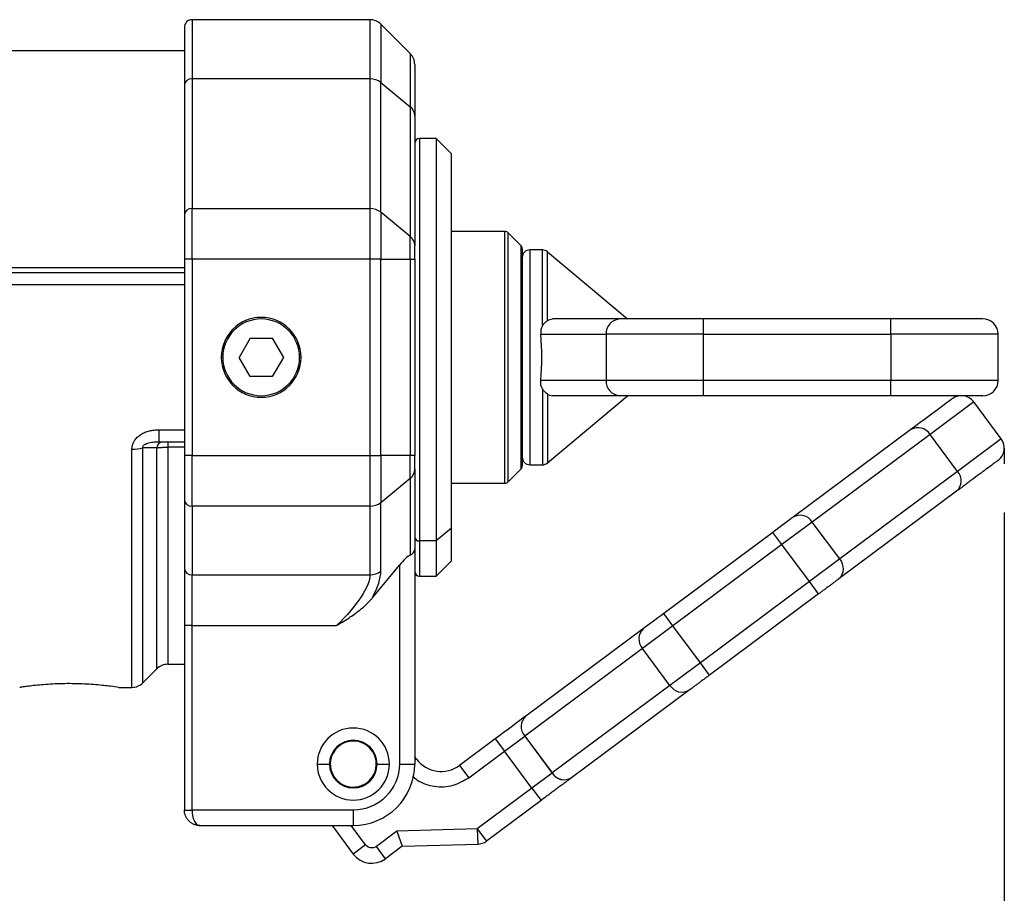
# Model space of a CAD drawing. Header units: millimetres. Extents: x 13 to 546, y 13 to 419.
# Tile 4 of 44: x 99 to 150, y 78 to 124. Entities that reach past the tile are written whole.
import ezdxf

# ---------------------------------------------------------------- set-up
doc = ezdxf.new("R2010")
doc.units = ezdxf.units.MM
doc.header["$LTSCALE"] = 2
doc.linetypes.add('SLD-Solid', pattern=[0])
doc.layers.add('DIMENSIONS', color=140, linetype='SLD-Solid', lineweight=25)
doc.styles.add('SLDTEXTSTYLE0', font='VERDANA.TTF')
doc.dimstyles.new('SLDDIMSTYLE4', dxfattribs={"dimtxt": 4.316016, "dimasz": 6.604, "dimexe": 0, "dimexo": 0.0625, "dimgap": 1.079004, "dimtad": 0, "dimtih": 1, "dimtoh": 1, "dimlfac": 1.25, "dimrnd": 1e-09, "dimzin": 12, "dimdsep": 46, "dimtxsty": 'SLDTEXTSTYLE0', "dimsah": 1, "dimcen": 0.09, "dimadec": 0, "dimazin": 3, "dimtfac": 1, "dimtofl": 0, "dimtmove": 0, "dimatfit": 3, "dimfxl": 0, "dimfrac": 2, "dimtolj": 1, "dimtzin": 12, "dimarcsym": 0})

# ---------------------------------------------------------------- blocks, each defined once
blk = doc.blocks.new('_D_16')
at = {"layer": 'DIMENSIONS'}
for p, q in [((150.391, 97.819), (150.391, 57.078)), ((62.076, 86.167), (62.076, 57.078)), ((62.076, 63.428), (94.557, 63.428)), ((100.406, 63.428), (98.957, 63.428)), ((98.957, 63.428), (98.957, 56.569)), ((113.231, 63.428), (114.681, 63.428)), ((114.681, 63.428), (114.681, 56.569)), ((150.391, 63.428), (119.08, 63.428)), ((98.957, 56.569), (100.406, 56.569)), ((114.681, 56.569), (113.231, 56.569))]:
    blk.add_line(p, q, dxfattribs=at)
for points in [[(62.076, 63.428), (68.68, 62.412), (68.68, 64.444)], [(150.391, 63.428), (143.787, 64.444), (143.787, 62.412)]]:
    blk.add_solid(points, dxfattribs=at)
at = {"layer": 'DIMENSIONS', "char_height": 4.2333, "attachment_point": 1, "style": 'SLDTEXTSTYLE0'}
for s, insert in [('110.4', (98.611, 69.771)), ('4.35', (100.406, 61.946))]:
    blk.add_mtext(s, dxfattribs=dict(at, insert=insert))

msp = doc.modelspace()

# ---------------------------------------------------------------- linework, layer by layer
for p, q in [((117.3449, 123.5073), (108.0763, 123.5073)), ((108.0763, 123.5073), (108.0763, 120.4206)), ((117.3449, 123.5073), (117.3449, 120.4206)), ((119.442, 121.7416), (117.9106, 123.273)), ((117.9106, 123.273), (117.9106, 120.2274)), ((87.2763, 121.9073), (107.6763, 121.9073)), ((119.442, 121.7416), (119.442, 118.9646)), ((107.6763, 120.0908), (107.6763, 113.3309)), ((108.0763, 120.4206), (108.0763, 113.6607)), ((117.3449, 120.4206), (108.0763, 120.4206)), ((117.3449, 120.4206), (117.3449, 113.6607)), ((117.9106, 113.4675), (117.9106, 120.2274)), ((117.9106, 120.2274), (119.442, 118.9646)), ((119.442, 118.9646), (119.442, 112.2047)), ((119.6763, 118.4981), (119.6763, 111.7382)), ((120.7963, 117.3073), (119.9163, 117.3073)), ((119.9163, 117.3073), (119.9163, 96.3412)), ((121.5963, 116.5073), (120.7963, 117.3073)), ((120.7963, 117.3073), (120.7963, 96.3412)), ((121.5963, 97.0125), (121.5963, 116.5073)), ((108.0763, 111.022), (108.0763, 113.6607)), ((108.0763, 113.6607), (117.3449, 113.6607)), ((117.3449, 113.6607), (117.3449, 111.022)), ((117.9106, 113.4675), (117.9106, 111.022)), ((119.442, 112.2047), (117.9106, 113.4675)), ((124.3769, 112.4673), (121.5963, 112.4673)), ((124.3769, 99.3473), (124.3769, 112.4673)), ((124.5466, 99.4176), (124.5466, 112.397)), ((125.206, 111.7376), (124.5466, 112.397)), ((119.442, 111.022), (119.442, 112.2047)), ((125.206, 111.7376), (125.206, 100.077)), ((125.6763, 111.5073), (125.6763, 100.3073)), ((126.3307, 111.5073), (125.6763, 111.5073)), ((126.3307, 107.5431), (126.3307, 111.5073)), ((126.5878, 107.8237), (126.5878, 111.4137)), ((126.5878, 111.4137), (130.7666, 107.9073)), ((108.0763, 111.022), (107.6763, 111.022)), ((107.6763, 111.022), (107.6763, 100.7927)), ((108.0763, 111.022), (108.0763, 100.7927)), ((117.3449, 111.022), (108.0763, 111.022)), ((117.3449, 111.022), (117.3449, 100.7927)), ((117.9106, 111.022), (117.3449, 111.022)), ((117.9106, 100.7927), (117.9106, 111.022)), ((117.9106, 111.022), (119.442, 111.022)), ((119.442, 111.022), (119.442, 100.7927)), ((119.442, 111.022), (119.6763, 111.022)), ((119.6763, 111.022), (119.6763, 100.7927)), ((83.2763, 110.5903), (107.6763, 110.5903)), ((107.6763, 110.3073), (83.6763, 110.3073)), ((107.6763, 109.6829), (83.6763, 109.6829)), ((130.3691, 107.9073), (126.8538, 107.9073)), ((134.7194, 107.1073), (134.7194, 107.9073)), ((144.4763, 107.9073), (134.7194, 107.9073)), ((144.4763, 107.1073), (144.4763, 107.9073)), ((111.0989, 106.9073), (110.5216, 105.9073)), ((111.0989, 106.9073), (112.2536, 106.9073)), ((112.2536, 106.9073), (112.831, 105.9073)), ((126.2415, 107.1073), (129.644, 107.1073)), ((134.7194, 107.1073), (129.644, 107.1073)), ((129.644, 107.1073), (129.644, 104.7073)), ((134.7194, 107.1073), (144.4763, 107.1073)), ((134.7194, 104.7073), (134.7194, 107.1073)), ((150.0763, 107.1073), (144.4763, 107.1073)), ((144.4763, 107.1073), (144.4763, 104.7073)), ((150.0763, 104.7073), (150.0763, 107.1073)), ((109.6763, 105.9073), (109.5963, 105.9073)), ((111.0989, 104.9073), (110.5216, 105.9073)), ((112.831, 105.9073), (112.2536, 104.9073)), ((113.7563, 105.9073), (113.6763, 105.9073)), ((112.2536, 104.9073), (111.0989, 104.9073)), ((129.644, 104.7073), (126.2415, 104.7073)), ((134.7194, 104.7073), (129.644, 104.7073)), ((134.7194, 103.9073), (134.7194, 104.7073)), ((144.4763, 104.7073), (134.7194, 104.7073)), ((144.4763, 103.9073), (144.4763, 104.7073)), ((150.0763, 104.7073), (144.4763, 104.7073)), ((126.3307, 104.2716), (126.3307, 100.3073)), ((126.5878, 103.9909), (126.5878, 100.4009)), ((126.5878, 100.4009), (130.7666, 103.9073)), ((130.3691, 103.9073), (126.8538, 103.9073)), ((144.4763, 103.9073), (134.7194, 103.9073)), ((148.8, 103.5839), (146.5248, 101.8902)), ((150.2331, 101.6588), (148.8, 103.5839)), ((106.3375, 102.1317), (106.3375, 101.5073)), ((106.3375, 102.1317), (107.6763, 102.1317)), ((145.5191, 102.1389), (139.3844, 97.572)), ((146.5248, 101.8902), (140.39, 97.3233)), ((147.9579, 99.965), (146.5248, 101.8902)), ((150.2331, 101.6588), (147.9579, 99.965)), ((104.9449, 88.7073), (104.9449, 101.1208)), ((106.242, 101.1895), (105.5106, 101.186)), ((105.5106, 88.9416), (105.5106, 101.186)), ((106.242, 89.673), (106.242, 101.1895)), ((106.3375, 101.5073), (107.6763, 101.5073)), ((106.8077, 101.5073), (106.8077, 101.2244)), ((106.8077, 101.2244), (106.8077, 89.9073)), ((107.6763, 101.2244), (106.8077, 101.2244)), ((108.0763, 100.7927), (107.6763, 100.7927)), ((108.0763, 98.1539), (108.0763, 100.7927)), ((108.0763, 100.7927), (117.3449, 100.7927)), ((117.3449, 100.7927), (117.3449, 98.1539)), ((117.3449, 100.7927), (117.9106, 100.7927)), ((117.9106, 100.7927), (117.9106, 98.3472)), ((119.442, 100.7927), (117.9106, 100.7927)), ((119.442, 99.6099), (119.442, 100.7927)), ((119.6763, 100.7927), (119.442, 100.7927)), ((119.6763, 100.0764), (119.6763, 95.8977)), ((124.5466, 99.4176), (125.206, 100.077)), ((125.6763, 100.3073), (126.3307, 100.3073)), ((117.9106, 98.3472), (119.442, 99.6099)), ((119.442, 99.6099), (119.442, 95.5998)), ((147.9579, 99.965), (141.8232, 95.3982)), ((121.5963, 99.3473), (124.3769, 99.3473)), ((147.9077, 98.9303), (141.7729, 94.3634)), ((107.6763, 98.4838), (107.6763, 94.9026)), ((117.3449, 98.1539), (108.0763, 98.1539)), ((108.0763, 98.1539), (108.0763, 94.5727)), ((117.3449, 98.1539), (117.3449, 94.5727)), ((117.9106, 94.766), (117.9106, 98.3472)), ((121.5963, 97.0125), (120.7963, 96.3412)), ((121.5963, 95.3073), (121.5963, 97.0125)), ((140.39, 97.3233), (138.8062, 96.1442)), ((141.8232, 95.3982), (140.39, 97.3233)), ((138.3285, 96.7859), (132.6476, 92.5569)), ((138.8062, 96.1442), (138.3285, 96.7859)), ((120.7963, 96.3412), (119.9163, 96.3412)), ((119.9163, 96.3412), (119.9163, 94.5073)), ((120.7963, 96.3412), (120.7963, 94.5073)), ((138.8062, 96.1442), (133.1253, 91.9152)), ((140.2393, 94.2191), (138.8062, 96.1442)), ((119.6763, 95.8977), (119.6763, 84.7073)), ((117.4685, 93.3674), (118.8763, 95.0746)), ((118.8763, 95.0746), (118.8763, 84.7073)), ((120.7963, 94.5073), (121.5963, 95.3073)), ((141.8232, 95.3982), (140.2393, 94.2191)), ((108.0763, 94.5727), (117.3449, 94.5727)), ((108.0763, 91.934), (108.0763, 94.5727)), ((119.9163, 94.5073), (120.7963, 94.5073)), ((140.2393, 94.2191), (134.5584, 89.9901)), ((140.717, 93.5774), (140.2393, 94.2191)), ((140.717, 93.5774), (135.0361, 89.3484)), ((133.1253, 91.9152), (132.6476, 92.5569)), ((108.0763, 91.934), (107.6763, 91.934)), ((107.6763, 91.934), (107.6763, 82.3073)), ((108.0763, 91.934), (115.6077, 91.934)), ((108.0763, 82.3073), (108.0763, 91.934)), ((133.1253, 91.9152), (131.5414, 90.7361)), ((134.5584, 89.9901), (133.1253, 91.9152)), ((131.5917, 91.7709), (125.4569, 87.204)), ((131.5414, 90.7361), (125.4067, 86.1693)), ((132.9746, 88.811), (131.5414, 90.7361)), ((106.8077, 89.9073), (107.6763, 89.9073)), ((134.5584, 89.9901), (132.9746, 88.811)), ((135.0361, 89.3484), (134.5584, 89.9901)), ((105.5106, 88.9416), (106.242, 89.673)), ((132.9746, 88.811), (126.8398, 84.2441)), ((104.245, 88.7184), (104.2673, 88.715)), ((104.2673, 88.7073), (104.9449, 88.7073)), ((133.9802, 88.5623), (127.8455, 83.9954)), ((123.8706, 86.0231), (122.0121, 84.6395)), ((123.8706, 86.0231), (124.3483, 85.3813)), ((124.3483, 85.3813), (125.4044, 86.1676)), ((125.4044, 86.1676), (125.4067, 86.1693)), ((125.4044, 86.1676), (126.8375, 84.2424)), ((125.4067, 86.1693), (126.8398, 84.2441)), ((122.4898, 83.9978), (124.3483, 85.3813)), ((125.7814, 83.4562), (124.3483, 85.3813)), ((114.5963, 84.7073), (115.2363, 84.7073)), ((117.7163, 84.7073), (118.3563, 84.7073)), ((118.8763, 84.7073), (119.6763, 84.7073)), ((119.7732, 84.9675), (119.6763, 85.0978)), ((119.7732, 84.9675), (119.6763, 84.8954)), ((122.0121, 84.6395), (122.4898, 83.9978)), ((126.8375, 84.2424), (125.7814, 83.4562)), ((126.8398, 84.2441), (126.8375, 84.2424)), ((125.7814, 83.4562), (122.9321, 81.3351)), ((125.7814, 83.4562), (126.2591, 82.8145)), ((126.2591, 82.8145), (123.4098, 80.6934)), ((107.6763, 82.3073), (108.0763, 82.3073)), ((116.4763, 82.3073), (108.0763, 82.3073)), ((116.4763, 82.3073), (116.4763, 81.5073)), ((108.4763, 81.5073), (116.4763, 81.5073)), ((115.3678, 81.5073), (116.4755, 80.0193)), ((117.1172, 80.497), (116.3651, 81.5073)), ((118.7496, 81.2135), (117.677, 80.415)), ((122.9321, 81.3351), (118.7496, 81.2135)), ((118.7496, 81.2135), (119.025, 80.4212)), ((122.9321, 81.3351), (123.4098, 80.6934)), ((122.9321, 81.3351), (122.9554, 80.5355)), ((119.025, 80.4212), (122.9554, 80.5355)), ((117.1172, 80.497), (116.4755, 80.0193)), ((118.1547, 79.7733), (117.677, 80.415)), ((119.025, 80.4212), (118.1547, 79.7733))]:
    msp.add_line(p, q)
at = {"flags": 128}
msp.add_lwpolyline([(99.1076, 88.7184), (99.1534, 88.7227), (99.1836, 88.7309)], dxfattribs=at)
for centre, radius, start, end in [((108.0763, 123.1073), 0.4, 90, 180), ((117.3449, 122.7073), 0.8, 45, 90), ((118.8763, 121.176), 0.8, 360, 45), ((108.0443, 120.052), 0.37, 85.03898, 173.98031), ((117.356, 119.5283), 0.8924, 51.57262, 90.71028), ((119.0681, 118.4847), 0.6083, 1.26355, 52.07802), ((119.9163, 117.0673), 0.24, 90, 180), ((108.0443, 113.2921), 0.37, 85.03898, 173.98031), ((117.356, 112.7684), 0.8924, 51.57262, 90.71028), ((124.3769, 112.2273), 0.24, 45, 90), ((119.0681, 111.7248), 0.6083, 1.26355, 52.07802), ((125.0363, 111.5679), 0.24, 0, 45), ((125.6763, 111.1073), 0.4, 90, 180), ((126.3307, 111.1073), 0.4, 50, 90), ((111.6763, 105.9073), 2.08, 0, 180), ((111.6763, 105.9073), 2, 0, 180), ((130.4085, 107.1431), 0.7653, 92.95214, 182.67534), ((149.2763, 107.1073), 0.8, 0, 90), ((111.6763, 105.9073), 2.08, 180, 0), ((111.6763, 105.9073), 2, 180, 0), ((130.4085, 104.6716), 0.7653, 177.32466, 267.04786), ((149.2763, 104.7073), 0.8, 270, 0), ((148.1583, 103.1062), 0.8, 36.66508, 126.66508), ((145.8952, 101.5021), 0.7396, 31.65201, 120.56811), ((149.5914, 101.1811), 0.8, 306.66508, 36.66508), ((104.9768, 103.3305), 2.2099, 269.17313, 283.97771), ((106.5731, 101.1796), 0.3313, 98.37743, 178.2849), ((125.6763, 100.7073), 0.4, 180, 270), ((119.0681, 100.0898), 0.6083, 307.92198, 358.73645), ((125.0363, 100.2467), 0.24, 315, 0), ((126.3307, 100.7073), 0.4, 270, 310), ((147.4055, 99.4733), 0.7396, 312.76204, 41.67814), ((124.3769, 99.5873), 0.24, 270, 315), ((108.0443, 98.5226), 0.37, 186.01969, 274.96102), ((117.356, 99.0462), 0.8924, 269.28972, 308.42738), ((139.7605, 96.9352), 0.7396, 31.65201, 120.56811), ((119.8985, 96.5637), 0.2233, 185.43706, 274.56041), ((108.0443, 94.9414), 0.37, 186.01969, 274.96102), ((141.2708, 94.9064), 0.7396, 312.76204, 41.67814), ((117.356, 95.465), 0.8924, 269.28972, 308.42738), ((119.9163, 94.7473), 0.24, 180, 270), ((132.0938, 91.2279), 0.7396, 132.76204, 221.67814), ((106.8077, 89.1073), 0.8, 90, 135), ((104.9449, 89.5073), 0.8, 270, 315), ((133.6041, 89.1991), 0.7396, 211.65201, 300.56811), ((125.9569, 86.6593), 0.7396, 132.75477, 221.67325), ((125.9591, 86.661), 0.7396, 132.76204, 221.67814), ((116.4763, 84.7073), 1.88, 0, 180), ((116.4763, 84.7073), 1.24, 90, 180), ((116.4763, 84.7073), 1.2, 110.9612, 290.9612), ((116.4763, 84.7073), 1.2, 290.9612, 110.9612), ((116.4763, 84.7073), 1.24, 0, 90), ((116.4763, 84.7073), 1.88, 180, 0), ((116.4763, 84.7073), 1.24, 180, 270), ((116.4763, 84.7073), 3.2, 270, 0), ((116.4763, 84.7073), 1.24, 270, 0), ((121.0567, 85.923), 1.6, 216.66508, 306.66508), ((127.4671, 84.6306), 0.7396, 211.6569, 300.57538), ((127.4694, 84.6322), 0.7396, 211.65201, 300.56811), ((122.9321, 81.3351), 0.8, 271.66508, 306.66508), ((117.4381, 80.7359), 1.2, 216.66508, 306.66508)]:
    msp.add_arc(centre, radius, start, end)
for centre, major_axis, ratio, start_param, end_param in [((123.6908, 105.9073), (0, 5.6), 0.4663077, 4.4964285, 4.9283495), ((118.8763, 94.5258), (0.7523, 1.0989), 0.2475294, 0.4384528, 1.223851), ((118.8763, 95.8977), (0.8, 0), 0.5266817, 5.4977871, 6.2831853)]:
    msp.add_ellipse(centre, major_axis=major_axis, ratio=ratio, start_param=start_param, end_param=end_param)
for points in [[(107.6763, 123.1073), (107.6763, 123.1073), (107.6763, 122.0556), (107.6763, 120.0908)], [(107.6763, 113.3309), (107.6763, 112.8088), (107.6763, 111.9449), (107.6763, 111.022)], [(119.6763, 111.022), (119.6763, 111.3083), (119.6763, 111.5763), (119.6763, 111.7382)], [(126.5878, 107.8237), (126.6665, 107.8782), (126.7561, 107.9073), (126.8538, 107.9073)], [(126.3307, 107.5431), (126.2552, 107.4116), (126.2259, 107.2596), (126.2415, 107.1073)], [(126.3307, 104.2716), (126.2552, 104.403), (126.2259, 104.5551), (126.2415, 104.7073)], [(126.5878, 103.9909), (126.5005, 104.0514), (126.4009, 104.1494), (126.3307, 104.2716)], [(126.5878, 103.9909), (126.6665, 103.9365), (126.7561, 103.9073), (126.8538, 103.9073)], [(147.6806, 103.7479), (147.6806, 103.7479), (146.9266, 103.1866), (145.5191, 102.1389)], [(107.6763, 100.7927), (107.6763, 99.8698), (107.6763, 99.0059), (107.6763, 98.4838)], [(119.6763, 100.0764), (119.6763, 100.2384), (119.6763, 100.5064), (119.6763, 100.7927)], [(139.3844, 97.572), (139.1448, 97.3936), (138.75, 97.0997), (138.3285, 96.7859)], [(107.6763, 94.9026), (107.6763, 94.2313), (107.6763, 93.1206), (107.6763, 91.934)], [(117.4685, 93.3674), (117.7577, 93.9242), (117.9106, 94.408), (117.9106, 94.766)], [(132.6476, 92.5569), (132.2261, 92.2431), (131.8313, 91.9493), (131.5917, 91.7709)], [(125.4548, 87.2024), (125.0954, 86.9348), (124.5031, 86.4939), (123.8706, 86.0231)]]:
    msp.add_open_spline(points, degree=3)
for points, knots in [([(119.6763, 121.176), (119.6763, 121.1752), (119.6763, 121.1738), (119.6763, 121.1622), (119.6763, 121.1437), (119.6763, 121.1177), (119.6763, 121.0842), (119.6763, 121.0432), (119.6763, 120.9553), (119.6763, 120.7845), (119.6763, 120.4759), (119.6763, 120.0873), (119.6763, 119.7023), (119.6763, 119.3606), (119.6763, 119.0909), (119.6763, 118.8052), (119.6763, 118.6005), (119.6763, 118.4981)], [0, 0, 0, 0, 0.0367949, 0.0735486, 0.1102793, 0.1470047, 0.1837431, 0.2205123, 0.2573302, 0.3844221, 0.5115605, 0.6357171, 0.7599192, 0.8199701, 0.8799484, 0.9399322, 1, 1, 1, 1]), ([(125.2763, 111.5679), (125.2763, 111.5672), (125.2763, 111.5657), (125.2763, 111.554), (125.2763, 111.5352), (125.2763, 111.5087), (125.2763, 111.456), (125.2763, 111.3562), (125.2763, 111.1763), (125.2763, 110.9422), (125.2763, 110.5533), (125.2763, 109.9384), (125.2763, 109.0332), (125.2763, 108.0187), (125.2763, 106.9638), (125.2763, 105.9073), (125.2763, 104.8509), (125.2763, 103.7959), (125.2763, 102.7814), (125.2763, 101.8762), (125.2763, 101.2614), (125.2763, 100.8726), (125.2763, 100.6385), (125.2763, 100.4585), (125.2763, 100.348), (125.2763, 100.2855), (125.2763, 100.2528), (125.2763, 100.2488), (125.2763, 100.2467)], [0, 0, 0, 0, 0.0116737, 0.0233258, 0.0349721, 0.046628, 0.0583094, 0.0891936, 0.1201015, 0.1522734, 0.1844691, 0.2501183, 0.3157676, 0.3800526, 0.4417717, 0.5000028, 0.5582339, 0.6199531, 0.6842381, 0.7498874, 0.8155366, 0.8477085, 0.8799042, 0.9107884, 0.9416963, 0.9611377, 0.980548, 1, 1, 1, 1]), ([(126.3307, 107.5431), (126.3658, 107.6042), (126.4072, 107.6586), (126.4967, 107.7539), (126.5441, 107.7935), (126.5878, 107.8237)], [0, 0, 0, 0, 0.5, 0.5, 1, 1, 1, 1]), ([(134.7194, 107.9073), (133.8057, 107.9073), (132.9109, 107.9073), (131.3697, 107.9073), (130.7552, 107.9073), (130.3691, 107.9073)], [0, 0, 0, 0, 0.5, 0.5, 1, 1, 1, 1]), ([(149.2763, 107.9073), (149.2763, 107.9073), (148.7706, 107.9073), (146.9703, 107.9073), (145.7493, 107.9073), (144.4763, 107.9073)], [0, 0, 0, 0, 0.5, 0.5, 1, 1, 1, 1]), ([(134.7194, 103.9073), (134.6556, 103.9073), (134.5284, 103.9073), (134.3381, 103.9073), (134.1489, 103.9073), (133.9607, 103.9073), (133.7736, 103.9073), (133.5874, 103.9073), (133.2407, 103.9073), (132.744, 103.9073), (132.1316, 103.9073), (131.5722, 103.9073), (131.1648, 103.9073), (130.8794, 103.9073), (130.6887, 103.9073), (130.5161, 103.9073), (130.4182, 103.9073), (130.3691, 103.9073)], [0, 0, 0, 0, 0.0351256, 0.0701162, 0.1050267, 0.1399126, 0.1748296, 0.2098331, 0.2449782, 0.3724586, 0.5000161, 0.6274965, 0.755054, 0.8164244, 0.8775071, 0.9385998, 1, 1, 1, 1]), ([(149.2763, 103.9073), (149.2757, 103.9073), (149.2744, 103.9073), (149.2645, 103.9073), (149.2485, 103.9073), (149.226, 103.9073), (149.1814, 103.9073), (149.0967, 103.9073), (148.9442, 103.9073), (148.7457, 103.9073), (148.4159, 103.9073), (147.8947, 103.9073), (147.2526, 103.9073), (146.6882, 103.9073), (146.2521, 103.9073), (145.8049, 103.9073), (145.4072, 103.9073), (145.0608, 103.9073), (144.7691, 103.9073), (144.574, 103.9073), (144.4763, 103.9073)], [0, 0, 0, 0, 0.0233353, 0.0466281, 0.0699098, 0.0932116, 0.1165649, 0.1783006, 0.2400921, 0.3044019, 0.3687678, 0.5000056, 0.6312435, 0.6955534, 0.7599192, 0.821655, 0.8834464, 0.9223093, 0.9611121, 1, 1, 1, 1]), ([(104.9449, 101.1208), (104.9456, 101.1471), (104.9469, 101.1992), (104.9581, 101.2764), (104.9761, 101.3518), (105.0014, 101.4252), (105.034, 101.4968), (105.0981, 101.609), (105.2171, 101.7534), (105.4074, 101.8974), (105.6247, 102.0071), (105.8538, 102.0796), (106.0942, 102.124), (106.2555, 102.1291), (106.3375, 102.1317)], [0, 0, 0, 0, 0.0423912, 0.084062, 0.1253633, 0.1666557, 0.2083002, 0.2506484, 0.3720979, 0.5007272, 0.6219726, 0.749993, 0.8729229, 1, 1, 1, 1]), ([(105.5106, 101.186), (105.4957, 101.2374), (105.5138, 101.2879), (105.6059, 101.3732), (105.6776, 101.4079), (105.8442, 101.4606), (105.9368, 101.4785), (106.1339, 101.5021), (106.2348, 101.5073), (106.3375, 101.5073)], [0, 0, 0, 0, 0.25, 0.25, 0.5, 0.5, 0.75, 0.75, 1, 1, 1, 1]), ([(106.242, 101.1895), (106.2621, 101.1923), (106.302, 101.1979), (106.3683, 101.2051), (106.4377, 101.2112), (106.5098, 101.2162), (106.5835, 101.2199), (106.6582, 101.2225), (106.733, 101.2241), (106.7829, 101.2243), (106.8077, 101.2244)], [0, 0, 0, 0, 0.13223618, 0.26236214, 0.3903988, 0.51636731, 0.64028923, 0.76218664, 0.88208234, 1, 1, 1, 1]), ([(150.0691, 100.5393), (150.0685, 100.5389), (150.0674, 100.5381), (150.058, 100.5311), (150.0431, 100.52), (150.022, 100.5043), (149.9949, 100.4841), (149.9618, 100.4595), (149.8908, 100.4066), (149.7529, 100.3039), (149.5036, 100.1184), (149.1899, 99.8848), (148.8791, 99.6535), (148.6034, 99.4482), (148.3858, 99.2863), (148.1553, 99.1147), (147.9903, 98.9918), (147.9077, 98.9303)], [0, 0, 0, 0, 0.03680752, 0.07357337, 0.11031574, 0.14705284, 0.1838029, 0.22058414, 0.2574147, 0.38453023, 0.51169232, 0.63583856, 0.76003028, 0.82005386, 0.88000395, 0.93995963, 1, 1, 1, 1]), ([(117.3449, 94.5727), (117.3449, 94.2802), (117.1852, 93.8827), (116.5829, 92.9676), (116.1412, 92.4515), (115.6077, 91.934)], [0, 0, 0, 0, 0.5, 0.5, 1, 1, 1, 1]), ([(141.7729, 94.3634), (141.7581, 94.3524), (141.7285, 94.3303), (141.6794, 94.2938), (141.6272, 94.255), (141.5522, 94.1991), (141.4496, 94.1227), (141.3148, 94.0224), (141.171, 93.9153), (141.0219, 93.8043), (140.8698, 93.6911), (140.768, 93.6153), (140.717, 93.5774)], [0, 0, 0, 0, 0.061656, 0.12312638, 0.18462994, 0.24638515, 0.37308584, 0.50005352, 0.62675422, 0.75372191, 0.8767948, 1, 1, 1, 1]), ([(115.6077, 91.934), (115.7354, 92.0096), (115.9758, 92.1518), (116.3074, 92.3651), (116.6694, 92.6183), (116.9902, 92.8731), (117.2381, 93.111), (117.3728, 93.2543), (117.4366, 93.3296), (117.4685, 93.3674)], [0, 0, 0, 0, 0.1886533, 0.355007, 0.5008225, 0.7500472, 0.8746382, 0.9371708, 1, 1, 1, 1]), ([(135.0361, 89.3484), (135.0107, 89.3294), (134.9598, 89.2915), (134.8838, 89.2349), (134.8082, 89.1787), (134.7072, 89.1035), (134.5823, 89.0105), (134.4386, 88.9035), (134.3036, 88.803), (134.1813, 88.712), (134.0713, 88.6301), (134.0106, 88.5849), (133.9802, 88.5623)], [0, 0, 0, 0, 0.061656, 0.1231264, 0.1846299, 0.2463852, 0.3730858, 0.5000535, 0.6267542, 0.7537219, 0.8767948, 1, 1, 1, 1]), ([(99.1679, 88.7269), (99.2377, 88.7376), (99.4042, 88.7634), (100.0875, 88.8485), (100.8837, 88.9041), (101.576, 88.9196), (102.0993, 88.9142), (102.607, 88.8933), (103.2275, 88.8491), (103.8932, 88.7722), (104.1277, 88.7364), (104.245, 88.7184)], [0, 0, 0, 0, 0.1072913, 0.2559867, 0.4044646, 0.4790553, 0.5536118, 0.6280391, 0.702797, 0.8513412, 1, 1, 1, 1]), ([(118.8763, 84.7073), (118.8763, 84.0708), (118.6234, 83.4603), (117.7233, 82.5602), (117.1128, 82.3073), (116.4763, 82.3073)], [0, 0, 0, 0, 0.5, 0.5, 1, 1, 1, 1]), ([(119.5535, 84.1027), (119.6303, 84.0244), (119.8221, 83.8288), (120.2321, 83.6564), (120.7055, 83.5306), (121.1979, 83.5111), (121.8248, 83.605), (122.2284, 83.8434), (122.4898, 83.9978)], [0, 0, 0, 0, 0.1026203, 0.2562683, 0.410051, 0.5636991, 0.7174818, 1, 1, 1, 1]), ([(127.8433, 83.9938), (127.821, 83.9772), (127.7766, 83.9442), (127.7031, 83.8894), (127.6248, 83.8311), (127.5122, 83.7473), (127.3583, 83.6327), (127.156, 83.4821), (126.9402, 83.3216), (126.7165, 83.155), (126.4883, 82.9851), (126.3355, 82.8714), (126.2591, 82.8145)], [0, 0, 0, 0, 0.0616722, 0.1231475, 0.1846448, 0.2463831, 0.3731296, 0.5000539, 0.6268003, 0.7537247, 0.8768182, 1, 1, 1, 1]), ([(108.4763, 81.5073), (108.4509, 81.508), (108.4028, 81.5093), (108.3351, 81.5191), (108.2762, 81.5321), (108.226, 81.547), (108.1425, 81.5774), (108.0329, 81.6348), (107.9062, 81.7386), (107.8046, 81.8626), (107.7305, 82.0047), (107.6847, 82.1546), (107.6791, 82.257), (107.6763, 82.3073)], [0, 0, 0, 0, 0.0640233, 0.121264, 0.171722, 0.2153975, 0.2522916, 0.3932982, 0.5179771, 0.6466321, 0.7692914, 0.8867712, 1, 1, 1, 1]), ([(108.0763, 82.3073), (108.0766, 82.2824), (108.0774, 82.2321), (108.0831, 82.1569), (108.0923, 82.0819), (108.1051, 82.0081), (108.1217, 81.9361), (108.1418, 81.8669), (108.1657, 81.8012), (108.2013, 81.722), (108.2548, 81.6346), (108.3215, 81.5649), (108.3973, 81.5172), (108.4472, 81.511), (108.4763, 81.5073)], [0, 0, 0, 0, 0.05619669, 0.11333413, 0.17153855, 0.23092938, 0.29161904, 0.35371291, 0.41730937, 0.48250001, 0.60710436, 0.74808135, 0.85289832, 1, 1, 1, 1]), ([(117.677, 80.415), (117.5919, 80.3517), (117.4851, 80.3247), (117.2752, 80.3555), (117.1806, 80.4119), (117.1172, 80.497)], [0, 0, 0, 0, 0.5, 0.5, 1, 1, 1, 1])]:
    msp.add_open_spline(points, degree=3, knots=knots)
at = {"layer": 'DIMENSIONS'}
msp.add_line((150.3914, 101.1811), (150.3914, 100.3587), dxfattribs=at)

# ---------------------------------------------------------------- dimensions: what is measured, and where the dimension line sits
dim = msp.add_linear_dim(base=(62.0763, 63.4284), p1=(150.3914, 100.3587), p2=(62.0763, 88.7073), dimstyle='SLDDIMSTYLE4', dxfattribs=at)
dim.commit()
dim.dimension.update_dxf_attribs({"geometry": '_D_16', "text_midpoint": (106.8185, 63.4284), "dimtype": 160})

doc.saveas('drawing.dxf')
